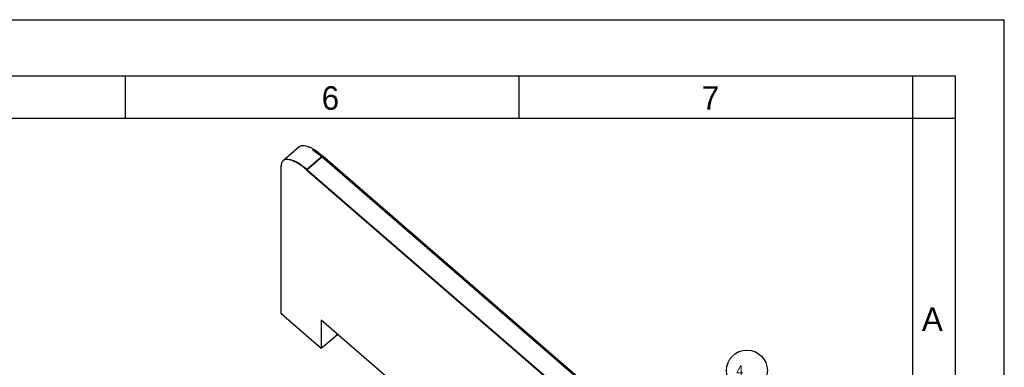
# Model space of a CAD drawing. Header units: millimetres. Extents: x 0 to 420, y -116 to 297.
# Tile 8 of 8: x 280 to 420, y 248 to 297. Entities that reach past the tile are written whole.
import ezdxf

# ---------------------------------------------------------------- set-up
doc = ezdxf.new("R2010")
doc.units = ezdxf.units.MM
doc.header["$LTSCALE"] = 23.1
doc.layers.get('0').update_dxf_attribs({"linetype": 'CONTINUOUS'})
doc.layers.add('06___PRT_ALL_SURFS', color=7, linetype='CONTINUOUS')
doc.styles.get("Standard").update_dxf_attribs({"font": 'txt', "width": 0.9})
doc.styles.add('TEXTSTYLE_2', font='txt')

# ---------------------------------------------------------------- blocks, each defined once
blk = doc.blocks.new('BALLOON_BL3', base_point=(383.38, 247.08))
at = {"color": 2, "linetype": 'Continuous'}
blk.add_circle((383.38, 247.08), 2.91, dxfattribs=at)
at = {"color": 2, "linetype": 'Continuous', "insert": (381.36, 247.83), "char_height": 1.5, "width": 4.05, "attachment_point": 1, "line_spacing_factor": 0.9}
blk.add_mtext(' 4 ', dxfattribs=at)

msp = doc.modelspace()

# ---------------------------------------------------------------- linework, layer by layer
at = {"color": 7, "linetype": 'Continuous'}
for p, q in [((0, 297), (420, 297)), ((420, 0), (420, 297)), ((6, 289), (413, 289)), ((295, 283), (295, 289)), ((351, 283), (351, 289)), ((407, 51), (407, 289)), ((413, 289), (413, 6)), ((6, 283), (413, 283)), ((322.965, 277.475), (320.843, 275.638)), ((322.965, 277.475), (402.373, 208.706))]:
    msp.add_line(p, q, dxfattribs=at)
at = {"color": 3, "linetype": 'Continuous'}
msp.add_line((320.843, 275.638), (400.251, 206.868), dxfattribs=at)
at = {"color": 7, "linetype": 'Continuous'}
msp.add_open_spline([(321.612, 278.456), (321.723, 278.393), (322.197, 278.1), (322.64, 277.756), (322.965, 277.475)], degree=3, knots=[0, 0, 0, 0, 0.2296508, 1, 1, 1, 1], dxfattribs=at)
at = {"color": 3, "linetype": 'Continuous'}
msp.add_open_spline([(320.843, 275.638), (320.422, 276.003), (319.792, 276.481), (318.924, 276.918), (318.527, 277.042), (318.343, 277.071)], degree=3, knots=[0, 0, 0, 0, 0.574619, 0.8085246, 1, 1, 1, 1], dxfattribs=at)
at = {"layer": '06___PRT_ALL_SURFS', "color": 6, "linetype": 'Continuous'}
for p, q in [((319.698, 278.919), (317.407, 276.935)), ((323.049, 277.608), (320.758, 275.624)), ((322.965, 277.475), (320.843, 275.638)), ((322.965, 277.475), (402.373, 208.706)), ((323.049, 277.608), (402.458, 208.839)), ((317.235, 276.284), (317.138, 276.2)), ((317.138, 255.175), (317.138, 276.2)), ((320.758, 275.624), (400.167, 206.855)), ((320.843, 275.638), (400.251, 206.868)), ((317.138, 255.175), (322.837, 250.239)), ((317.281, 255.124), (317.138, 255.175)), ((322.837, 254.254), (322.837, 250.239)), ((350.104, 230.64), (322.837, 254.254)), ((322.837, 250.239), (325.128, 252.223)), ((324.985, 252.173), (325.128, 252.223))]:
    msp.add_line(p, q, dxfattribs=at)
for points in [[(319.605, 278.819), (319.632, 278.855), (319.663, 278.889), (319.697, 278.919)], [(317.519, 277.013), (317.479, 276.991), (317.441, 276.965), (317.406, 276.935)]]:
    msp.add_open_spline(points, degree=3, dxfattribs=at)
for points, knots in [([(319.697, 278.919), (319.72, 278.939), (319.822, 279.015), (319.945, 279.06), (320.04, 279.078)], [0, 0, 0, 0, 0.2409667, 1, 1, 1, 1]), ([(320.04, 279.078), (320.109, 279.091), (320.45, 279.116), (320.787, 279.017), (321.037, 278.919)], [0, 0, 0, 0, 0.2084955, 1, 1, 1, 1]), ([(321.037, 278.919), (321.088, 278.899), (321.301, 278.81), (321.508, 278.703), (321.662, 278.614)], [0, 0, 0, 0, 0.2333809, 1, 1, 1, 1]), ([(321.612, 278.456), (321.723, 278.393), (322.197, 278.1), (322.64, 277.756), (322.965, 277.475)], [0, 0, 0, 0, 0.2296508, 1, 1, 1, 1]), ([(321.662, 278.614), (321.776, 278.549), (322.263, 278.249), (322.717, 277.897), (323.049, 277.608)], [0, 0, 0, 0, 0.2296098, 1, 1, 1, 1]), ([(317.211, 276.646), (317.199, 276.614), (317.153, 276.469), (317.138, 276.316), (317.138, 276.2)], [0, 0, 0, 0, 0.2292945, 1, 1, 1, 1]), ([(317.406, 276.935), (317.385, 276.916), (317.302, 276.833), (317.243, 276.729), (317.211, 276.646)], [0, 0, 0, 0, 0.2419515, 1, 1, 1, 1]), ([(317.767, 277.097), (317.745, 277.093), (317.659, 277.075), (317.576, 277.044), (317.519, 277.013)], [0, 0, 0, 0, 0.2619715, 1, 1, 1, 1]), ([(318.746, 276.935), (318.655, 276.971), (318.342, 277.08), (317.998, 277.136), (317.767, 277.097)], [0, 0, 0, 0, 0.2950872, 1, 1, 1, 1]), ([(320.843, 275.638), (320.422, 276.003), (319.792, 276.481), (318.924, 276.918), (318.527, 277.042), (318.343, 277.071)], [0, 0, 0, 0, 0.574619, 0.8085246, 1, 1, 1, 1]), ([(320.758, 275.624), (320.426, 275.912), (319.79, 276.405), (319.084, 276.802), (318.746, 276.935)], [0, 0, 0, 0, 0.5479256, 1, 1, 1, 1])]:
    msp.add_open_spline(points, degree=3, knots=knots, dxfattribs=at)

# ---------------------------------------------------------------- block references
at = {"color": 2, "linetype": 'Continuous'}
msp.add_blockref('BALLOON_BL3', (383.382, 247.082), dxfattribs=at)

# ---------------------------------------------------------------- texts
at = {"color": 2, "linetype": 'Continuous', "char_height": 3.337, "width": 3.33735, "attachment_point": 1, "line_spacing_factor": 0.9, "style": 'TEXTSTYLE_2'}
for s, insert in [('6', (322.9, 287.525)), ('7', (376.954, 287.525)), ('A', (408.276, 256.05))]:
    msp.add_mtext(s, dxfattribs=dict(at, insert=insert))

doc.saveas('drawing.dxf')
